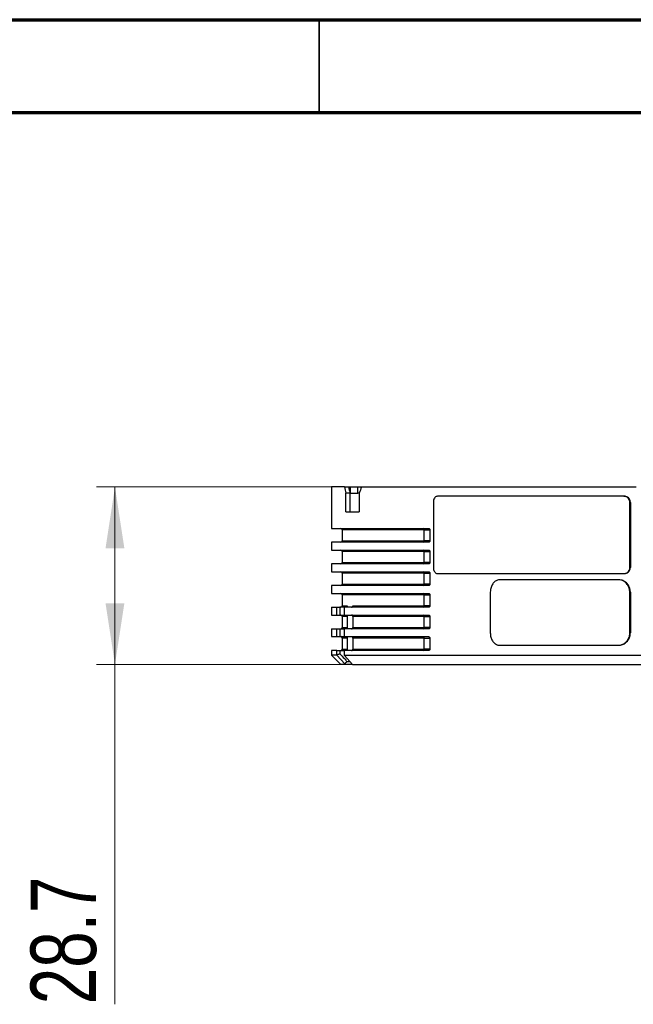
# Model space of a CAD drawing. Header units: millimetres. Extents: x 15 to 415, y 5 to 292.
# Tile 34 of 58: x 149 to 182, y 239 to 292. Entities that reach past the tile are written whole.
import ezdxf

# ---------------------------------------------------------------- set-up
doc = ezdxf.new("R2010")
doc.units = ezdxf.units.MM
doc.styles.add('SLDTEXTSTYLE0', font='TXT', dxfattribs={"width": 0.75})
doc.dimstyles.new('SLDDIMSTYLE0', dxfattribs={"dimtxt": 3.527, "dimasz": 3.302, "dimexe": 0, "dimexo": 0.0625, "dimgap": 0.88175, "dimtad": 1, "dimdec": 1, "dimlfac": 3, "dimrnd": 1e-09, "dimzin": 12, "dimdsep": 46, "dimtxsty": 'SLDTEXTSTYLE0', "dimsah": 1, "dimcen": 0.09, "dimadec": 0, "dimazin": 3, "dimtfac": 1, "dimtdec": 1, "dimtofl": 0, "dimtmove": 0, "dimatfit": 3, "dimfxl": 1, "dimfrac": 2, "dimtolj": 1, "dimtzin": 12, "dimarcsym": 0})

# ---------------------------------------------------------------- blocks, each defined once
blk = doc.blocks.new('_D_16')
at = {"color": 7, "linetype": 'Continuous', "lineweight": 0}
for p, q in [((166.153, 266.821), (152.989, 266.821)), ((153.989, 266.821), (153.989, 257.254)), ((170.239, 257.254), (152.989, 257.254)), ((153.989, 257.254), (153.989, 238.943))]:
    blk.add_line(p, q, dxfattribs=at)
at = {"color": 7, "linetype": 'Continuous', "lineweight": 18}
for points in [[(153.989, 266.821), (153.481, 263.519), (154.497, 263.519)], [(153.989, 257.254), (154.497, 260.556), (153.481, 260.556)]]:
    blk.add_solid(points, dxfattribs=at)
at = {"color": 7, "linetype": 'Continuous', "lineweight": 18, "insert": (149.442, 238.943), "char_height": 3.527, "attachment_point": 1, "rotation": 90, "style": 'SLDTEXTSTYLE0'}
blk.add_mtext('28.7', dxfattribs=at)

msp = doc.modelspace()

# ---------------------------------------------------------------- linework, layer by layer
at = {"color": 7, "linetype": 'Continuous', "lineweight": 70}
for p, q in [((15, 292), (415, 292)), ((20, 287), (410, 287))]:
    msp.add_line(p, q, dxfattribs=at)
at = {"color": 7, "linetype": 'Continuous', "lineweight": 35}
msp.add_line((165, 287), (165, 292), dxfattribs=at)
at = {"color": 7, "linetype": 'Continuous', "lineweight": 25}
for p, q in [((165.655304, 266.820966), (165.655304, 264.587632)), ((166.348937, 266.820966), (165.655304, 266.820966)), ((166.348937, 266.820966), (166.574288, 266.820966)), ((166.433144, 265.487632), (166.433144, 266.487632)), ((166.658471, 266.487632), (166.433144, 266.487632)), ((166.574288, 266.820966), (166.663217, 266.820966)), ((166.658471, 265.487632), (166.658471, 266.487632)), ((166.663217, 266.820966), (166.663217, 266.487632)), ((166.663217, 266.820966), (167.067643, 266.820966)), ((166.663217, 266.487632), (167.067643, 266.487632)), ((167.067643, 266.487632), (167.067643, 266.820966)), ((167.067643, 266.820966), (167.274685, 266.820966)), ((167.153231, 266.487632), (167.067643, 266.487632)), ((167.153231, 266.487632), (167.153231, 265.487632)), ((167.274685, 266.820966), (182.078621, 266.820966)), ((171.14427, 265.987632), (171.14427, 262.487632)), ((181.416389, 266.320966), (171.364664, 266.320966)), ((181.416389, 266.320966), (181.440521, 266.320966)), ((181.734736, 265.987632), (181.758865, 265.987632)), ((181.734736, 262.487632), (181.734736, 265.987632)), ((181.758865, 265.987632), (181.758865, 262.487632)), ((166.433144, 265.487632), (167.153231, 265.487632)), ((165.655304, 264.587632), (170.888233, 264.587632)), ((166.238637, 264.504299), (166.238637, 263.920966)), ((170.655775, 263.920966), (170.655775, 264.504299)), ((170.958296, 264.504299), (170.958296, 263.920966)), ((165.655304, 263.837632), (165.655304, 263.420966)), ((170.888233, 263.837632), (165.655304, 263.837632)), ((165.655304, 263.420966), (170.888233, 263.420966)), ((166.238637, 263.337632), (166.238637, 262.754299)), ((170.655775, 262.754299), (170.655775, 263.337632)), ((170.958296, 263.337632), (170.958296, 262.754299)), ((165.655304, 262.670966), (165.655304, 262.254299)), ((170.888233, 262.670966), (165.655304, 262.670966)), ((165.655304, 262.254299), (170.888233, 262.254299)), ((166.238637, 262.170966), (166.238637, 261.587632)), ((170.655775, 261.587632), (170.655775, 262.170966)), ((170.958296, 262.170966), (170.958296, 261.587632)), ((171.364664, 262.154299), (181.416389, 262.154299)), ((181.416389, 262.154299), (181.440521, 262.154299)), ((181.758865, 262.487632), (181.734736, 262.487632)), ((181.099456, 261.820966), (174.741378, 261.820966)), ((181.123596, 261.820966), (181.099456, 261.820966)), ((165.655304, 261.504299), (165.655304, 261.087632)), ((170.888233, 261.504299), (165.655304, 261.504299)), ((165.655304, 261.087632), (170.888233, 261.087632)), ((174.212358, 261.154299), (174.212358, 258.954299)), ((181.734736, 261.154299), (181.758865, 261.154299)), ((181.734736, 258.954299), (181.734736, 261.154299)), ((181.758865, 261.154299), (181.758865, 258.954299)), ((166.238637, 261.004299), (166.238637, 260.420966)), ((170.655775, 260.420966), (170.655775, 261.004299)), ((170.958296, 261.004299), (170.958296, 260.420966)), ((165.655304, 260.337632), (165.655304, 259.920966)), ((165.655304, 260.337632), (165.94859, 260.337632)), ((165.94859, 259.920966), (165.94859, 260.337632)), ((165.94859, 260.337632), (166.11404, 260.337632)), ((166.11404, 260.337632), (166.11404, 259.920966)), ((166.344876, 260.337632), (166.11404, 260.337632)), ((166.344876, 260.337632), (166.344876, 259.920966)), ((170.888233, 260.337632), (166.344876, 260.337632)), ((166.509843, 260.337632), (166.509843, 260.420966)), ((166.813731, 260.420966), (170.655775, 260.420966)), ((165.655304, 259.920966), (165.94859, 259.920966)), ((165.94859, 259.920966), (166.11404, 259.920966)), ((166.11404, 259.920966), (166.344876, 259.920966)), ((166.238637, 259.837632), (166.238637, 259.254299)), ((166.344876, 259.920966), (170.888233, 259.920966)), ((166.509843, 259.837632), (166.509843, 259.254299)), ((170.655775, 259.837632), (166.813731, 259.837632)), ((166.813731, 259.837632), (166.813731, 259.254299)), ((170.655775, 259.254299), (170.655775, 259.837632)), ((170.958296, 259.837632), (170.958296, 259.254299)), ((165.655304, 259.170966), (165.655304, 258.754299)), ((165.655304, 259.170966), (165.94859, 259.170966)), ((165.94859, 258.754299), (165.94859, 259.170966)), ((165.94859, 259.170966), (166.11404, 259.170966)), ((166.11404, 259.170966), (166.11404, 258.754299)), ((166.11404, 259.170966), (166.344876, 259.170966)), ((166.344876, 259.170966), (166.344876, 258.754299)), ((170.888233, 259.170966), (166.344876, 259.170966)), ((166.813731, 259.254299), (170.655775, 259.254299)), ((181.758865, 258.954299), (181.734736, 258.954299)), ((165.655304, 258.754299), (165.94859, 258.754299)), ((165.94859, 258.754299), (166.11404, 258.754299)), ((166.11404, 258.754299), (166.344876, 258.754299)), ((166.238637, 258.670966), (166.238637, 258.087632)), ((166.344876, 258.754299), (170.888233, 258.754299)), ((166.509843, 258.670966), (166.509843, 258.087632)), ((170.655775, 258.670966), (166.813731, 258.670966)), ((166.813731, 258.670966), (166.813731, 258.087632)), ((170.655775, 258.087632), (170.655775, 258.670966)), ((170.958296, 258.670966), (170.958296, 258.087632)), ((165.655304, 258.004299), (165.655304, 257.754299)), ((165.94859, 258.004299), (165.655304, 258.004299)), ((165.94859, 257.774175), (165.94859, 258.004299)), ((165.94859, 258.004299), (166.11404, 258.004299)), ((166.11404, 258.004299), (166.11404, 257.826482)), ((166.11404, 258.004299), (166.344876, 258.004299)), ((166.344876, 258.004299), (166.344876, 257.754299)), ((170.888233, 258.004299), (166.344876, 258.004299)), ((166.813731, 258.087632), (170.655775, 258.087632)), ((174.741378, 258.287632), (181.099456, 258.287632)), ((181.099456, 258.287632), (181.123596, 258.287632)), ((165.655304, 257.754299), (166.155304, 257.254299)), ((165.94661, 257.754299), (165.655304, 257.754299)), ((165.94859, 257.774175), (165.94661, 257.754299)), ((166.379551, 257.287559), (165.94661, 257.754299)), ((166.344876, 257.754299), (166.353137, 257.738761)), ((166.344876, 257.754299), (183.269473, 257.754299)), ((166.353137, 257.738761), (166.789548, 257.254299)), ((166.490281, 257.420966), (166.639412, 257.420966)), ((166.405089, 257.254299), (166.155304, 257.254299)), ((166.405089, 257.254299), (166.379551, 257.287559)), ((166.789548, 257.254299), (166.405089, 257.254299)), ((166.789548, 257.254299), (183.492149, 257.254299))]:
    msp.add_line(p, q, dxfattribs=at)
at = {"color": 8, "linetype": 'Continuous', "lineweight": 25}
for p, q in [((170.655775, 264.504299), (166.238637, 264.504299)), ((170.655775, 264.504299), (170.958296, 264.504299)), ((166.238637, 263.920966), (170.655775, 263.920966)), ((170.958296, 263.920966), (170.655775, 263.920966)), ((170.655775, 263.337632), (166.238637, 263.337632)), ((170.655775, 263.337632), (170.958296, 263.337632)), ((166.238637, 262.754299), (170.655775, 262.754299)), ((170.958296, 262.754299), (170.655775, 262.754299)), ((170.655775, 262.170966), (166.238637, 262.170966)), ((170.655775, 262.170966), (170.958296, 262.170966)), ((166.238637, 261.587632), (170.655775, 261.587632)), ((170.958296, 261.587632), (170.655775, 261.587632)), ((170.655775, 261.004299), (166.238637, 261.004299)), ((170.655775, 261.004299), (170.958296, 261.004299)), ((166.238637, 260.420966), (166.509843, 260.420966)), ((170.958296, 260.420966), (170.655775, 260.420966)), ((166.509843, 259.837632), (166.238637, 259.837632)), ((170.655775, 259.837632), (170.958296, 259.837632)), ((166.238637, 259.254299), (166.509843, 259.254299)), ((170.958296, 259.254299), (170.655775, 259.254299)), ((166.509843, 258.670966), (166.238637, 258.670966)), ((170.655775, 258.670966), (170.958296, 258.670966)), ((166.238637, 258.087632), (166.509843, 258.087632)), ((170.958296, 258.087632), (170.655775, 258.087632))]:
    msp.add_line(p, q, dxfattribs=at)
at = {"color": 7, "linetype": 'Continuous', "lineweight": 25}
for centre, radius, start, end in [((166.155304, 264.504299), 0.083333, 0, 90), ((170.579734, 264.5118), 0.07641, 354.3665497, 82.9515755), ((166.155304, 263.920966), 0.083333, 270, 0), ((170.579734, 263.913465), 0.07641, 277.0484245, 5.6334503), ((166.155304, 263.337632), 0.083333, 0, 90), ((170.579734, 263.345133), 0.07641, 354.3665497, 82.9515755), ((166.155304, 262.754299), 0.083333, 270, 0), ((170.579734, 262.746798), 0.07641, 277.0484245, 5.6334503), ((166.155304, 262.170966), 0.083333, 0, 90), ((170.579734, 262.178467), 0.07641, 354.3665497, 82.9515755), ((166.155304, 261.587632), 0.083333, 270, 0), ((170.579734, 261.580132), 0.07641, 277.0484245, 5.6334503), ((166.155304, 261.004299), 0.083333, 0, 90), ((170.579734, 261.0118), 0.07641, 354.3665497, 82.9515755), ((166.155304, 260.420966), 0.083333, 270, 0), ((170.579734, 260.413465), 0.07641, 277.0484245, 5.6334503), ((166.155304, 259.837632), 0.083333, 0, 90), ((170.579734, 259.845133), 0.07641, 354.3665497, 82.9515755), ((166.155304, 259.254299), 0.083333, 270, 0), ((170.579734, 259.246798), 0.07641, 277.0484245, 5.6334503), ((166.155304, 258.670966), 0.083333, 0, 90), ((170.579734, 258.678467), 0.07641, 354.3665497, 82.9515755), ((166.155304, 258.087632), 0.083333, 270, 0), ((170.579734, 258.080132), 0.07641, 277.0484245, 5.6334503)]:
    msp.add_arc(centre, radius, start, end, dxfattribs=at)
for major_axis, ratio, start_param, end_param in [((-17.989122, 17.989122), 0.766584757, 0.90205878, 0.916765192), ((-17.80394, 17.80394), 0.766584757, 0.901905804, 0.916765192), ((18.674192, 18.674192), 0.687969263, 2.158695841, 2.173402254)]:
    msp.add_ellipse((188.32197, 266.487632), major_axis=major_axis, ratio=ratio, start_param=start_param, end_param=end_param, dxfattribs=at)
for points, knots in [([(171.364664, 266.320966), (171.339723, 266.317282), (171.289842, 266.309914), (171.223828, 266.252451), (171.174209, 266.167875), (171.148002, 266.074149), (171.14533, 266.012213), (171.14427, 265.987632)], [0, 0, 0, 0, 0.214687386, 0.429375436, 0.64405146, 0.858732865, 1, 1, 1, 1]), ([(181.734736, 265.987632), (181.731209, 266.025107), (181.724154, 266.100056), (181.669166, 266.199947), (181.588322, 266.27533), (181.498845, 266.315275), (181.439816, 266.319349), (181.416389, 266.320966)], [0, 0, 0, 0, 0.214688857, 0.429377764, 0.644064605, 0.858743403, 1, 1, 1, 1]), ([(181.758865, 265.987632), (181.755338, 266.025107), (181.748283, 266.100056), (181.693295, 266.199947), (181.612451, 266.27533), (181.522976, 266.315275), (181.463947, 266.319349), (181.440521, 266.320966)], [0, 0, 0, 0, 0.21468882, 0.429377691, 0.64406448, 0.858743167, 1, 1, 1, 1]), ([(170.888233, 264.587632), (170.897245, 264.586507), (170.914215, 264.584388), (170.935571, 264.568177), (170.94967, 264.547052), (170.957116, 264.525138), (170.957935, 264.510681), (170.958296, 264.504299)], [0, 0, 0, 0, 0.277824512, 0.523148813, 0.714741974, 0.874084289, 1, 1, 1, 1]), ([(170.958296, 263.920966), (170.957753, 263.913116), (170.956668, 263.897443), (170.948497, 263.876349), (170.934923, 263.85659), (170.914237, 263.840858), (170.897188, 263.838743), (170.888233, 263.837632)], [0, 0, 0, 0, 0.154623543, 0.308742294, 0.474234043, 0.723851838, 1, 1, 1, 1]), ([(170.888233, 263.420966), (170.897245, 263.41984), (170.914215, 263.417721), (170.935571, 263.401511), (170.94967, 263.380385), (170.957116, 263.358472), (170.957935, 263.344014), (170.958296, 263.337632)], [0, 0, 0, 0, 0.2778245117, 0.523148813, 0.7147419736, 0.8740842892, 1, 1, 1, 1]), ([(170.958296, 262.754299), (170.957753, 262.74645), (170.956668, 262.730776), (170.948497, 262.709682), (170.934923, 262.689923), (170.914237, 262.674191), (170.897188, 262.672077), (170.888233, 262.670966)], [0, 0, 0, 0, 0.1546235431, 0.3087422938, 0.4742340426, 0.7238518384, 1, 1, 1, 1]), ([(170.888233, 262.254299), (170.897245, 262.253174), (170.914215, 262.251054), (170.935571, 262.234844), (170.94967, 262.213718), (170.957116, 262.191805), (170.957935, 262.177348), (170.958296, 262.170966)], [0, 0, 0, 0, 0.2778245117, 0.523148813, 0.7147419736, 0.8740842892, 1, 1, 1, 1]), ([(171.14427, 262.487632), (171.146684, 262.450158), (171.151514, 262.375209), (171.189246, 262.275318), (171.244994, 262.199935), (171.307053, 262.15999), (171.348296, 262.155916), (171.364664, 262.154299)], [0, 0, 0, 0, 0.214688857, 0.429377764, 0.644064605, 0.858743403, 1, 1, 1, 1]), ([(181.416389, 262.154299), (181.452112, 262.157983), (181.523558, 262.165351), (181.61897, 262.222814), (181.691052, 262.30739), (181.729287, 262.401115), (181.733188, 262.463052), (181.734736, 262.487632)], [0, 0, 0, 0, 0.214687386, 0.429375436, 0.64405146, 0.858732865, 1, 1, 1, 1]), ([(181.440521, 262.154299), (181.476243, 262.157983), (181.547688, 262.165351), (181.643099, 262.222814), (181.715181, 262.30739), (181.753416, 262.401115), (181.757317, 262.463052), (181.758865, 262.487632)], [0, 0, 0, 0, 0.214687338, 0.429375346, 0.644051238, 0.858732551, 1, 1, 1, 1]), ([(170.958296, 261.587632), (170.957753, 261.579783), (170.956668, 261.564109), (170.948497, 261.543016), (170.934923, 261.523256), (170.914237, 261.507525), (170.897188, 261.50541), (170.888233, 261.504299)], [0, 0, 0, 0, 0.154623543, 0.308742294, 0.474234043, 0.723851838, 1, 1, 1, 1]), ([(174.741378, 261.820966), (174.681382, 261.813603), (174.561389, 261.798877), (174.402969, 261.68399), (174.284063, 261.51488), (174.221301, 261.327421), (174.2149, 261.203509), (174.212358, 261.154299)], [0, 0, 0, 0, 0.214667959, 0.429338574, 0.6439611, 0.85860512, 1, 1, 1, 1]), ([(181.734736, 261.154299), (181.727681, 261.229248), (181.71357, 261.379145), (181.603635, 261.578925), (181.442185, 261.729681), (181.263697, 261.809579), (181.146137, 261.817729), (181.099456, 261.820966)], [0, 0, 0, 0, 0.21467384, 0.429347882, 0.644013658, 0.858647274, 1, 1, 1, 1]), ([(181.758865, 261.154299), (181.75181, 261.229248), (181.737699, 261.379145), (181.627765, 261.578925), (181.466316, 261.729681), (181.287832, 261.809579), (181.170275, 261.817729), (181.123596, 261.820966)], [0, 0, 0, 0, 0.214673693, 0.429347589, 0.644013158, 0.85864633, 1, 1, 1, 1]), ([(170.888233, 261.087632), (170.897245, 261.086507), (170.914215, 261.084388), (170.935571, 261.068177), (170.94967, 261.047052), (170.957116, 261.025138), (170.957935, 261.010681), (170.958296, 261.004299)], [0, 0, 0, 0, 0.2778245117, 0.523148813, 0.7147419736, 0.8740842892, 1, 1, 1, 1]), ([(166.509843, 260.420966), (166.509066, 260.412056), (166.507513, 260.394244), (166.495506, 260.370359), (166.477628, 260.351543), (166.455681, 260.339713), (166.439913, 260.338294), (166.432555, 260.337632)], [0, 0, 0, 0, 0.197092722, 0.393984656, 0.596430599, 0.811688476, 1, 1, 1, 1]), ([(166.738319, 260.337632), (166.74709, 260.338615), (166.764637, 260.340582), (166.787888, 260.355985), (166.804882, 260.378449), (166.812796, 260.401654), (166.813492, 260.416037), (166.813731, 260.420966)], [0, 0, 0, 0, 0.227010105, 0.454181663, 0.676378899, 0.889091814, 1, 1, 1, 1]), ([(170.958296, 260.420966), (170.957753, 260.413116), (170.956668, 260.397443), (170.948497, 260.376349), (170.934923, 260.35659), (170.914237, 260.340858), (170.897188, 260.338743), (170.888233, 260.337632)], [0, 0, 0, 0, 0.1546235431, 0.3087422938, 0.4742340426, 0.7238518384, 1, 1, 1, 1]), ([(166.432555, 259.920966), (166.441725, 259.919945), (166.460076, 259.917901), (166.484291, 259.901861), (166.501635, 259.878607), (166.509074, 259.855569), (166.509662, 259.841855), (166.509843, 259.837632)], [0, 0, 0, 0, 0.234379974, 0.469028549, 0.695211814, 0.906147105, 1, 1, 1, 1]), ([(166.813731, 259.837632), (166.812947, 259.846702), (166.811379, 259.864836), (166.799222, 259.889108), (166.78119, 259.907951), (166.759841, 259.919128), (166.744928, 259.920401), (166.738319, 259.920966)], [0, 0, 0, 0, 0.203225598, 0.406315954, 0.613215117, 0.828608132, 1, 1, 1, 1]), ([(170.888233, 259.920966), (170.897245, 259.91984), (170.914215, 259.917721), (170.935571, 259.901511), (170.94967, 259.880385), (170.957116, 259.858472), (170.957935, 259.844014), (170.958296, 259.837632)], [0, 0, 0, 0, 0.2778245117, 0.523148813, 0.7147419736, 0.8740842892, 1, 1, 1, 1]), ([(166.509843, 259.254299), (166.509066, 259.245389), (166.507513, 259.227578), (166.495506, 259.203693), (166.477628, 259.184876), (166.455681, 259.173046), (166.439913, 259.171628), (166.432555, 259.170966)], [0, 0, 0, 0, 0.197092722, 0.393984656, 0.596430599, 0.811688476, 1, 1, 1, 1]), ([(166.738319, 259.170966), (166.74709, 259.171949), (166.764637, 259.173915), (166.787888, 259.189318), (166.804882, 259.211782), (166.812796, 259.234988), (166.813492, 259.24937), (166.813731, 259.254299)], [0, 0, 0, 0, 0.2270101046, 0.4541816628, 0.6763788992, 0.889091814, 1, 1, 1, 1]), ([(170.958296, 259.254299), (170.957753, 259.24645), (170.956668, 259.230776), (170.948497, 259.209682), (170.934923, 259.189923), (170.914237, 259.174191), (170.897188, 259.172077), (170.888233, 259.170966)], [0, 0, 0, 0, 0.154623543, 0.308742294, 0.474234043, 0.723851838, 1, 1, 1, 1]), ([(174.212358, 258.954299), (174.218135, 258.87935), (174.22969, 258.729453), (174.32002, 258.529673), (174.453669, 258.378917), (174.602713, 258.299019), (174.701967, 258.290869), (174.741378, 258.287632)], [0, 0, 0, 0, 0.21467384, 0.429347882, 0.644013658, 0.858647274, 1, 1, 1, 1]), ([(181.099456, 258.287632), (181.170597, 258.294995), (181.312878, 258.309721), (181.503292, 258.424608), (181.647317, 258.593719), (181.723822, 258.781177), (181.731634, 258.905089), (181.734736, 258.954299)], [0, 0, 0, 0, 0.214667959, 0.429338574, 0.6439611, 0.85860512, 1, 1, 1, 1]), ([(181.123596, 258.287632), (181.194734, 258.294995), (181.33701, 258.309721), (181.527421, 258.424608), (181.671445, 258.593718), (181.747951, 258.781176), (181.755763, 258.905089), (181.758865, 258.954299)], [0, 0, 0, 0, 0.2146677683, 0.4293382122, 0.6439602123, 0.8586038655, 1, 1, 1, 1]), ([(166.432555, 258.754299), (166.441725, 258.753278), (166.460076, 258.751234), (166.484291, 258.735194), (166.501635, 258.71194), (166.509074, 258.688902), (166.509662, 258.675189), (166.509843, 258.670966)], [0, 0, 0, 0, 0.234379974, 0.469028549, 0.695211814, 0.906147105, 1, 1, 1, 1]), ([(166.813731, 258.670966), (166.812947, 258.680036), (166.811379, 258.69817), (166.799222, 258.722441), (166.78119, 258.741285), (166.759841, 258.752461), (166.744928, 258.753735), (166.738319, 258.754299)], [0, 0, 0, 0, 0.203225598, 0.406315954, 0.613215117, 0.828608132, 1, 1, 1, 1]), ([(170.888233, 258.754299), (170.897245, 258.753174), (170.914215, 258.751054), (170.935571, 258.734844), (170.94967, 258.713718), (170.957116, 258.691805), (170.957935, 258.677348), (170.958296, 258.670966)], [0, 0, 0, 0, 0.2778245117, 0.523148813, 0.7147419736, 0.8740842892, 1, 1, 1, 1]), ([(166.509843, 258.087632), (166.509066, 258.078722), (166.507513, 258.060911), (166.495506, 258.037026), (166.477628, 258.018209), (166.455681, 258.006379), (166.439913, 258.004961), (166.432555, 258.004299)], [0, 0, 0, 0, 0.197092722, 0.393984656, 0.596430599, 0.811688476, 1, 1, 1, 1]), ([(166.738319, 258.004299), (166.74709, 258.005282), (166.764637, 258.007248), (166.787888, 258.022652), (166.804882, 258.045115), (166.812796, 258.068321), (166.813492, 258.082703), (166.813731, 258.087632)], [0, 0, 0, 0, 0.227010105, 0.454181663, 0.676378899, 0.889091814, 1, 1, 1, 1]), ([(170.958296, 258.087632), (170.957753, 258.079783), (170.956668, 258.064109), (170.948497, 258.043016), (170.934923, 258.023256), (170.914237, 258.007525), (170.897188, 258.00541), (170.888233, 258.004299)], [0, 0, 0, 0, 0.154623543, 0.308742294, 0.474234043, 0.723851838, 1, 1, 1, 1]), ([(166.11404, 257.826482), (166.086462, 257.817774), (166.031307, 257.800357), (165.976162, 257.782902), (165.94859, 257.774175)], [0, 0, 0, 0, 0.49999977, 1, 1, 1, 1]), ([(166.11404, 257.826482), (166.193311, 257.740964), (166.318671, 257.605726), (166.444149, 257.470633), (166.490281, 257.420966)], [0, 0, 0, 0, 0.632348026, 1, 1, 1, 1]), ([(166.379551, 257.287559), (166.397996, 257.309796), (166.434886, 257.35427), (166.471816, 257.398734), (166.490281, 257.420966)], [0, 0, 0, 0, 0.499999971, 1, 1, 1, 1])]:
    msp.add_open_spline(points, degree=3, knots=knots, dxfattribs=at)

# ---------------------------------------------------------------- dimensions: what is measured, and where the dimension line sits
at = {"color": 7, "linetype": 'Continuous', "lineweight": 18}
dim = msp.add_linear_dim(base=(153.988629, 257.254299), p1=(167.153231, 266.820966), p2=(171.238585, 257.254299), angle=90, dimstyle='SLDDIMSTYLE0', dxfattribs=at)
dim.commit()
dim.dimension.update_dxf_attribs({"geometry": '_D_16', "text_midpoint": (153.988629, 243.503267), "dimtype": 160})

doc.saveas('drawing.dxf')
